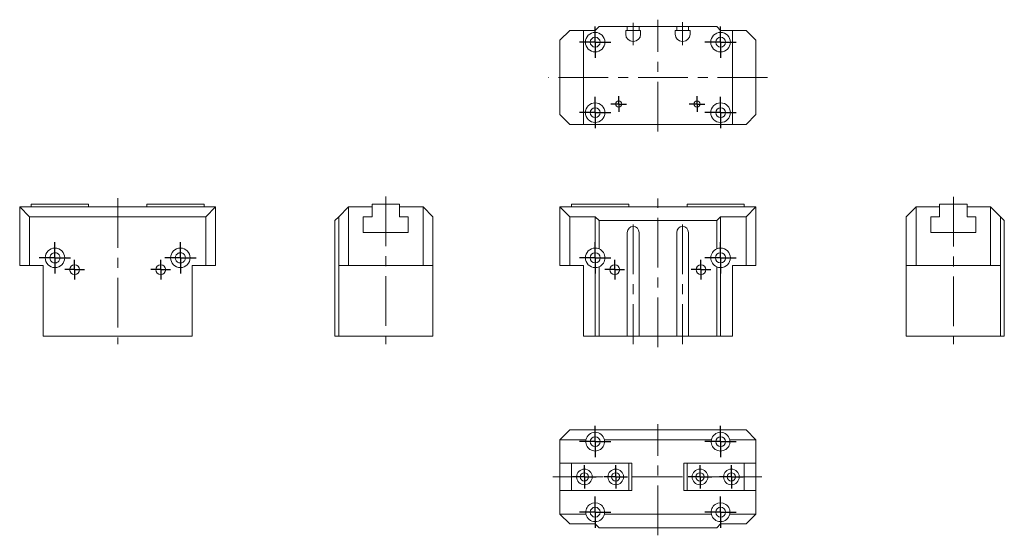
# Model space of a CAD drawing. Header units: millimetres. Extents: x 61 to 312, y 104 to 236.
import ezdxf

# ---------------------------------------------------------------- set-up
doc = ezdxf.new("R2010")
doc.units = ezdxf.units.MM
doc.linetypes.add('CENTERX2', pattern=[20.32, 12.7, -2.54, 2.54, -2.54])
doc.layers.add('FORMAT', color=7, linetype='Continuous')

# ---------------------------------------------------------------- blocks, each defined once
blk = doc.blocks.new('SW_CENTERMARKSYMBOL_0')
at = {"layer": 'FORMAT', "color": 0}
for q in [(-2.5, 0), (0, 2.5), (0, -2.5), (2.5, 0)]:
    blk.add_line((0, 0), q, dxfattribs=at)
blk = doc.blocks.new('SW_CENTERMARKSYMBOL_1')
at = {"layer": 'FORMAT', "color": 0}
for q in [(-2.5, 0), (0, 2.5), (0, -2.5), (2.5, 0)]:
    blk.add_line((0, 0), q, dxfattribs=at)
blk = doc.blocks.new('SW_CENTERMARKSYMBOL_2')
at = {"layer": 'FORMAT', "color": 0}
for q in [(0, 4), (-4, 0), (0, -4), (4, 0)]:
    blk.add_line((0, 0), q, dxfattribs=at)
blk = doc.blocks.new('SW_CENTERMARKSYMBOL_3')
at = {"layer": 'FORMAT', "color": 0}
for q in [(0, 4), (-4, 0), (0, -4), (4, 0)]:
    blk.add_line((0, 0), q, dxfattribs=at)
blk = doc.blocks.new('SW_CENTERMARKSYMBOL_4')
at = {"layer": 'FORMAT', "color": 0}
for q in [(0, 3), (-3, 0), (0, -3), (3, 0)]:
    blk.add_line((0, 0), q, dxfattribs=at)
blk = doc.blocks.new('SW_CENTERMARKSYMBOL_5')
at = {"layer": 'FORMAT', "color": 0}
for q in [(0, 3), (-3, 0), (0, -3), (3, 0)]:
    blk.add_line((0, 0), q, dxfattribs=at)
blk = doc.blocks.new('SW_CENTERMARKSYMBOL_6')
at = {"layer": 'FORMAT', "color": 0}
for q in [(0, 3), (-3, 0), (0, -3), (3, 0)]:
    blk.add_line((0, 0), q, dxfattribs=at)
blk = doc.blocks.new('SW_CENTERMARKSYMBOL_7')
at = {"layer": 'FORMAT', "color": 0}
for q in [(0, 3), (-3, 0), (0, -3), (3, 0)]:
    blk.add_line((0, 0), q, dxfattribs=at)
blk = doc.blocks.new('SW_CENTERMARKSYMBOL_8')
at = {"layer": 'FORMAT', "color": 0}
for q in [(0, 4), (-4, 0), (0, -4), (4, 0)]:
    blk.add_line((0, 0), q, dxfattribs=at)
blk = doc.blocks.new('SW_CENTERMARKSYMBOL_9')
at = {"layer": 'FORMAT', "color": 0}
for q in [(0, 4), (-4, 0), (0, -4), (4, 0)]:
    blk.add_line((0, 0), q, dxfattribs=at)
blk = doc.blocks.new('SW_CENTERMARKSYMBOL_10')
at = {"layer": 'FORMAT', "color": 0}
for q in [(0, 4), (-4, 0), (0, -4), (4, 0)]:
    blk.add_line((0, 0), q, dxfattribs=at)
blk = doc.blocks.new('SW_CENTERMARKSYMBOL_11')
at = {"layer": 'FORMAT', "color": 0}
for q in [(0, 4), (-4, 0), (0, -4), (4, 0)]:
    blk.add_line((0, 0), q, dxfattribs=at)
blk = doc.blocks.new('SW_CENTERMARKSYMBOL_12')
at = {"layer": 'FORMAT', "color": 0}
for q in [(0, 4), (-4, 0), (0, -4), (4, 0)]:
    blk.add_line((0, 0), q, dxfattribs=at)
blk = doc.blocks.new('SW_CENTERMARKSYMBOL_13')
at = {"layer": 'FORMAT', "color": 0}
for q in [(0, 4), (-4, 0), (0, -4), (4, 0)]:
    blk.add_line((0, 0), q, dxfattribs=at)
blk = doc.blocks.new('SW_CENTERMARKSYMBOL_14')
at = {"layer": 'FORMAT', "color": 0}
for q in [(0, 4), (-4, 0), (0, -4), (4, 0)]:
    blk.add_line((0, 0), q, dxfattribs=at)
blk = doc.blocks.new('SW_CENTERMARKSYMBOL_15')
at = {"layer": 'FORMAT', "color": 0}
for q in [(0, 4), (-4, 0), (0, -4), (4, 0)]:
    blk.add_line((0, 0), q, dxfattribs=at)
blk = doc.blocks.new('SW_CENTERMARKSYMBOL_16')
at = {"layer": 'FORMAT', "color": 0}
for q in [(-2, 0), (0, 2), (0, -2), (2, 0)]:
    blk.add_line((0, 0), q, dxfattribs=at)
blk = doc.blocks.new('SW_CENTERMARKSYMBOL_17')
at = {"layer": 'FORMAT', "color": 0}
for q in [(-2, 0), (0, 2), (0, -2), (2, 0)]:
    blk.add_line((0, 0), q, dxfattribs=at)
blk = doc.blocks.new('SW_CENTERMARKSYMBOL_18')
at = {"layer": 'FORMAT', "color": 0}
for q in [(0, 4), (-4, 0), (0, -4), (4, 0)]:
    blk.add_line((0, 0), q, dxfattribs=at)
blk = doc.blocks.new('SW_CENTERMARKSYMBOL_19')
at = {"layer": 'FORMAT', "color": 0}
for q in [(0, 4), (-4, 0), (0, -4), (4, 0)]:
    blk.add_line((0, 0), q, dxfattribs=at)
blk = doc.blocks.new('SW_CENTERMARKSYMBOL_20')
at = {"layer": 'FORMAT', "color": 0}
for q in [(-2.5, 0), (0, 2.5), (0, -2.5), (2.5, 0)]:
    blk.add_line((0, 0), q, dxfattribs=at)
blk = doc.blocks.new('SW_CENTERMARKSYMBOL_21')
at = {"layer": 'FORMAT', "color": 0}
for q in [(-2.5, 0), (0, 2.5), (0, -2.5), (2.5, 0)]:
    blk.add_line((0, 0), q, dxfattribs=at)

msp = doc.modelspace()

# ---------------------------------------------------------------- linework, layer by layer
at = {"color": 7, "linetype": 'Continuous', "lineweight": 15}
for p, q in [((208.87, 234), (207.87, 233)), ((208.87, 234), (216.07, 234)), ((216.07, 233), (216.07, 234)), ((216.07, 234), (217.57, 234)), ((217.57, 234), (219.07, 234)), ((219.07, 234), (228.67, 234)), ((219.07, 234), (219.07, 233)), ((228.67, 234), (228.67, 233)), ((228.67, 234), (230.17, 234)), ((230.17, 234), (231.67, 234)), ((231.67, 233), (231.67, 234)), ((231.67, 234), (238.87, 234)), ((239.87, 233), (238.87, 234)), ((201.37, 233), (198.87, 230.5)), ((204.87, 233), (201.37, 233)), ((204.87, 209), (204.87, 233)), ((204.87, 233), (207.87, 233)), ((215.67, 233), (216.07, 233)), ((215.67, 232), (215.67, 233)), ((217.57, 233), (216.07, 233)), ((219.07, 233), (217.57, 233)), ((219.07, 233), (219.47, 233)), ((219.47, 233), (219.47, 232)), ((228.67, 233), (228.27, 233)), ((228.27, 233), (228.27, 232)), ((230.17, 233), (228.67, 233)), ((231.67, 233), (230.17, 233)), ((232.07, 233), (231.67, 233)), ((232.07, 232), (232.07, 233)), ((239.87, 233), (242.87, 233)), ((242.87, 233), (242.87, 209)), ((246.37, 233), (242.87, 233)), ((248.87, 230.5), (246.37, 233)), ((198.87, 230.5), (198.87, 211.5)), ((217.67, 230.2), (217.47, 230.2)), ((230.07, 230.2), (230.27, 230.2)), ((248.87, 211.5), (248.87, 230.5)), ((198.87, 211.5), (201.37, 209)), ((246.37, 209), (248.87, 211.5)), ((201.37, 209), (204.87, 209)), ((204.87, 209), (242.87, 209)), ((242.87, 209), (246.37, 209)), ((78.58, 188.64), (63.98, 188.64)), ((63.98, 188.64), (63.98, 187.94)), ((78.58, 187.94), (78.58, 188.64)), ((93.48, 187.94), (93.48, 188.64)), ((93.48, 188.64), (108.08, 188.64)), ((108.08, 187.94), (108.08, 188.64)), ((150.94, 187.94), (150.94, 188.64)), ((150.94, 188.64), (157.94, 188.64)), ((157.94, 188.64), (157.94, 187.94)), ((216.42, 188.64), (201.82, 188.64)), ((201.82, 188.64), (201.82, 187.94)), ((216.42, 187.94), (216.42, 188.64)), ((231.32, 187.94), (231.32, 188.64)), ((231.32, 188.64), (245.92, 188.64)), ((245.92, 187.94), (245.92, 188.64)), ((295.76, 187.94), (295.76, 188.64)), ((295.76, 188.64), (302.76, 188.64)), ((302.76, 188.64), (302.76, 187.94)), ((61.03, 187.94), (63.53, 185.44)), ((67.68, 187.94), (61.03, 187.94)), ((61.03, 172.94), (61.03, 187.94)), ((72.38, 187.94), (67.68, 187.94)), ((99.68, 187.94), (72.38, 187.94)), ((104.38, 187.94), (99.68, 187.94)), ((111.03, 187.94), (104.38, 187.94)), ((108.53, 185.44), (111.03, 187.94)), ((111.03, 187.94), (111.03, 172.94)), ((142.44, 185.44), (144.94, 187.94)), ((144.94, 187.94), (144.94, 172.94)), ((144.94, 187.94), (150.94, 187.94)), ((150.94, 187.94), (150.94, 185.44)), ((157.94, 185.44), (157.94, 187.94)), ((157.94, 187.94), (163.94, 187.94)), ((163.94, 172.94), (163.94, 187.94)), ((163.94, 187.94), (166.44, 185.44)), ((198.87, 187.94), (201.37, 185.44)), ((198.87, 187.94), (205.53, 187.94)), ((198.87, 172.94), (198.87, 187.94)), ((210.22, 187.94), (205.53, 187.94)), ((210.22, 187.94), (237.53, 187.94)), ((242.22, 187.94), (237.53, 187.94)), ((242.22, 187.94), (248.87, 187.94)), ((246.37, 185.44), (248.87, 187.94)), ((248.87, 187.94), (248.87, 172.94)), ((287.26, 185.44), (289.76, 187.94)), ((289.76, 187.94), (289.76, 172.94)), ((295.76, 187.94), (289.76, 187.94)), ((295.76, 185.44), (295.76, 187.94)), ((308.76, 187.94), (302.76, 187.94)), ((302.76, 187.94), (302.76, 185.44)), ((308.76, 172.94), (308.76, 187.94)), ((308.76, 187.94), (311.26, 185.44)), ((108.53, 185.44), (63.53, 185.44)), ((63.53, 185.44), (63.53, 172.94)), ((108.53, 172.94), (108.53, 185.44)), ((141.44, 184.44), (142.44, 185.44)), ((141.44, 177.23), (141.44, 184.44)), ((142.44, 172.94), (142.44, 185.44)), ((150.94, 185.44), (148.69, 185.44)), ((148.69, 185.44), (148.69, 181.44)), ((160.19, 185.44), (157.94, 185.44)), ((160.19, 181.44), (160.19, 185.44)), ((166.44, 185.44), (166.44, 172.94)), ((201.37, 185.44), (207.87, 185.44)), ((201.37, 185.44), (201.37, 172.94)), ((207.87, 185.44), (207.87, 177.44)), ((207.87, 185.44), (208.87, 184.44)), ((208.87, 184.44), (208.87, 177.23)), ((208.87, 184.44), (238.87, 184.44)), ((238.87, 184.44), (239.87, 185.44)), ((238.87, 177.23), (238.87, 184.44)), ((239.87, 185.44), (246.37, 185.44)), ((239.87, 185.44), (239.87, 177.44)), ((246.37, 172.94), (246.37, 185.44)), ((287.26, 172.94), (287.26, 185.44)), ((293.51, 185.44), (295.76, 185.44)), ((293.51, 181.44), (293.51, 185.44)), ((302.76, 185.44), (305.01, 185.44)), ((305.01, 185.44), (305.01, 181.44)), ((311.26, 185.44), (311.26, 172.94)), ((311.26, 185.44), (312.26, 184.44)), ((312.26, 184.44), (312.26, 177.23)), ((148.69, 181.44), (160.19, 181.44)), ((216.07, 181.44), (216.07, 154.94)), ((219.07, 181.44), (219.07, 154.94)), ((228.67, 181.44), (228.67, 154.94)), ((231.67, 181.44), (231.67, 154.94)), ((305.01, 181.44), (293.51, 181.44)), ((141.44, 177.23), (141.44, 172.65)), ((312.26, 172.65), (312.26, 177.23)), ((63.53, 172.94), (61.03, 172.94)), ((67.03, 172.94), (63.53, 172.94)), ((67.03, 172.94), (67.03, 154.94)), ((105.03, 172.94), (105.03, 154.94)), ((108.53, 172.94), (105.03, 172.94)), ((111.03, 172.94), (108.53, 172.94)), ((141.44, 154.94), (141.44, 172.65)), ((144.94, 172.94), (142.44, 172.94)), ((142.44, 172.94), (142.44, 154.94)), ((163.94, 172.94), (144.94, 172.94)), ((166.44, 172.94), (163.94, 172.94)), ((166.44, 172.94), (166.44, 154.94)), ((201.37, 172.94), (198.87, 172.94)), ((204.87, 172.94), (201.37, 172.94)), ((204.87, 172.94), (204.87, 154.94)), ((207.87, 172.44), (207.87, 154.94)), ((208.87, 172.65), (208.87, 154.94)), ((238.87, 154.94), (238.87, 172.65)), ((239.87, 172.44), (239.87, 154.94)), ((246.37, 172.94), (242.87, 172.94)), ((242.87, 172.94), (242.87, 154.94)), ((248.87, 172.94), (246.37, 172.94)), ((289.76, 172.94), (287.26, 172.94)), ((287.26, 172.94), (287.26, 154.94)), ((308.76, 172.94), (289.76, 172.94)), ((311.26, 172.94), (308.76, 172.94)), ((311.26, 172.94), (311.26, 154.94)), ((312.26, 172.65), (312.26, 154.94)), ((105.03, 154.94), (67.03, 154.94)), ((142.44, 154.94), (141.44, 154.94)), ((142.44, 154.94), (166.44, 154.94)), ((204.87, 154.94), (207.87, 154.94)), ((208.87, 154.94), (207.87, 154.94)), ((208.87, 154.94), (216.07, 154.94)), ((217.47, 154.94), (216.07, 154.94)), ((217.67, 154.94), (217.47, 154.94)), ((219.07, 154.94), (217.67, 154.94)), ((219.07, 154.94), (228.67, 154.94)), ((228.67, 154.94), (230.07, 154.94)), ((230.07, 154.94), (230.27, 154.94)), ((230.27, 154.94), (231.67, 154.94)), ((231.67, 154.94), (238.87, 154.94)), ((239.87, 154.94), (238.87, 154.94)), ((239.87, 154.94), (242.87, 154.94)), ((287.26, 154.94), (311.26, 154.94)), ((312.26, 154.94), (311.26, 154.94)), ((201.37, 131.01), (198.87, 128.51)), ((201.37, 131.01), (246.37, 131.01)), ((248.87, 128.51), (246.37, 131.01)), ((198.87, 128.51), (205.53, 128.51)), ((198.87, 122.51), (198.87, 128.51)), ((210.22, 128.51), (237.53, 128.51)), ((242.22, 128.51), (248.87, 128.51)), ((248.87, 122.51), (248.87, 128.51)), ((198.87, 122.51), (201.82, 122.51)), ((198.87, 115.51), (198.87, 122.51)), ((216.42, 122.51), (201.82, 122.51)), ((201.82, 122.51), (201.82, 115.51)), ((216.42, 122.51), (216.42, 115.51)), ((216.42, 122.51), (217.22, 122.51)), ((217.22, 122.51), (217.22, 115.51)), ((230.52, 122.51), (231.32, 122.51)), ((230.52, 115.51), (230.52, 122.51)), ((231.32, 115.51), (231.32, 122.51)), ((231.32, 122.51), (245.92, 122.51)), ((245.92, 115.51), (245.92, 122.51)), ((245.92, 122.51), (248.87, 122.51)), ((248.87, 115.51), (248.87, 122.51)), ((198.87, 109.51), (198.87, 115.51)), ((198.87, 115.51), (201.82, 115.51)), ((216.42, 115.51), (201.82, 115.51)), ((216.42, 115.51), (217.22, 115.51)), ((230.52, 115.51), (231.32, 115.51)), ((231.32, 115.51), (245.92, 115.51)), ((245.92, 115.51), (248.87, 115.51)), ((248.87, 109.51), (248.87, 115.51)), ((198.87, 109.51), (205.53, 109.51)), ((198.87, 109.51), (201.37, 107.01)), ((210.22, 109.51), (237.53, 109.51)), ((242.22, 109.51), (248.87, 109.51)), ((246.37, 107.01), (248.87, 109.51)), ((201.37, 107.01), (207.87, 107.01)), ((207.87, 107.01), (208.87, 106.01)), ((208.87, 106.01), (238.87, 106.01)), ((238.87, 106.01), (239.87, 107.01)), ((239.87, 107.01), (246.37, 107.01))]:
    msp.add_line(p, q, dxfattribs=at)
for centre, radius in [((207.87, 230), 2.5), ((207.87, 230), 1.25), ((239.87, 230), 2.5), ((239.87, 230), 1.25), ((207.87, 212), 2.5), ((213.87, 214.2), 0.8), ((233.87, 214.2), 0.8), ((239.87, 212), 2.5), ((207.87, 212), 1.25), ((239.87, 212), 1.25), ((70.03, 174.94), 2.5), ((102.03, 174.94), 2.5), ((207.87, 174.94), 1.3), ((239.87, 174.94), 1.3), ((75.03, 171.94), 1.25), ((97.03, 171.94), 1.25), ((212.87, 171.94), 1.25), ((234.87, 171.94), 1.25), ((207.87, 128.01), 1.25), ((239.87, 128.01), 1.25), ((205.12, 119.01), 2), ((213.12, 119.01), 2), ((234.62, 119.01), 2), ((242.62, 119.01), 2), ((205.12, 119.01), 1.05), ((213.12, 119.01), 1.05), ((234.62, 119.01), 1.05), ((242.62, 119.01), 1.05), ((207.87, 110.01), 1.25), ((239.87, 110.01), 1.25)]:
    msp.add_circle(centre, radius, dxfattribs=at)
for centre, radius, start, end in [((217.47, 232), 1.8, 180, 270), ((217.67, 232), 1.8, 270, 0), ((230.07, 232), 1.8, 180, 270), ((230.27, 232), 1.8, 270, 0), ((217.57, 181.44), 1.5, 90, 180), ((217.57, 181.44), 1.5, 0, 90), ((230.17, 181.44), 1.5, 90, 180), ((230.17, 181.44), 1.5, 0, 90), ((207.87, 174.94), 2.5, 90, 270), ((207.87, 174.94), 2.5, 66.4218, 90), ((207.87, 174.94), 2.5, 293.5782, 66.4218), ((239.87, 174.94), 2.5, 113.5782, 246.4218), ((239.87, 174.94), 2.5, 90, 113.5782), ((239.87, 174.94), 2.5, 270, 90), ((70.03, 174.94), 1.3, 147.5145, 212.4855), ((70.03, 174.94), 1.3, 327.5145, 32.4855), ((102.03, 174.94), 1.3, 147.5145, 212.4855), ((102.03, 174.94), 1.3, 327.5145, 32.4855), ((207.87, 174.94), 2.5, 270, 293.5782), ((239.87, 174.94), 2.5, 246.4218, 270), ((207.87, 128.01), 2.4, 167.9753, 12.0247), ((207.87, 128.01), 2.4, 12.0247, 167.9753), ((239.87, 128.01), 2.4, 167.9753, 12.0247), ((239.87, 128.01), 2.4, 12.0247, 167.9753), ((207.87, 110.01), 2.4, 347.9753, 192.0247), ((239.87, 110.01), 2.4, 347.9753, 192.0247), ((207.87, 110.01), 2.4, 192.0247, 347.9753), ((239.87, 110.01), 2.4, 192.0247, 347.9753)]:
    msp.add_arc(centre, radius, start, end, dxfattribs=at)
for points, knots in [([(71.12, 175.64), (71.09, 175.68), (71.03, 175.79), (70.85, 175.96), (70.58, 176.13), (70.25, 176.23), (69.91, 176.24), (69.6, 176.18), (69.29, 176.02), (69.06, 175.82), (68.96, 175.67), (68.93, 175.62)], [0, 0, 0, 0, 0.0670579, 0.1744262, 0.310491, 0.4228167, 0.5356481, 0.6375654, 0.7456909, 0.9142794, 1, 1, 1, 1]), ([(103.12, 175.64), (103.09, 175.68), (103.03, 175.79), (102.85, 175.96), (102.58, 176.13), (102.25, 176.23), (101.91, 176.24), (101.6, 176.18), (101.29, 176.02), (101.06, 175.82), (100.96, 175.67), (100.93, 175.62)], [0, 0, 0, 0, 0.067058, 0.174426, 0.310491, 0.422817, 0.535648, 0.637565, 0.745691, 0.914279, 1, 1, 1, 1]), ([(68.96, 174.22), (68.97, 174.19), (69.05, 174.06), (69.28, 173.86), (69.61, 173.69), (69.94, 173.63), (70.26, 173.64), (70.58, 173.74), (70.9, 173.94), (71.03, 174.12), (71.11, 174.22)], [0, 0, 0, 0, 0.057499, 0.232837, 0.360904, 0.469683, 0.57872, 0.682988, 0.828098, 1, 1, 1, 1]), ([(100.96, 174.22), (100.97, 174.19), (101.05, 174.06), (101.28, 173.86), (101.61, 173.69), (101.94, 173.63), (102.26, 173.64), (102.58, 173.74), (102.9, 173.94), (103.03, 174.12), (103.11, 174.22)], [0, 0, 0, 0, 0.057499, 0.232837, 0.360904, 0.469683, 0.57872, 0.682988, 0.828098, 1, 1, 1, 1])]:
    msp.add_open_spline(points, degree=3, knots=knots, dxfattribs=at)
at = {"layer": 'FORMAT', "color": 7, "linetype": 'CENTERX2', "lineweight": 0}
for p, q in [((217.57, 234.97), (217.57, 229.25)), ((223.87, 207.19), (223.87, 235.74)), ((230.17, 229.2), (230.17, 235.1)), ((251.82, 221), (195.91, 221)), ((86.03, 190.18), (86.03, 152.94)), ((154.44, 190.62), (154.44, 152.94)), ((223.87, 152.15), (223.87, 190.1)), ((299.26, 190.5), (299.26, 152.94)), ((217.57, 183.44), (217.57, 152.94)), ((230.17, 183.44), (230.17, 152.94)), ((223.87, 104.1), (223.87, 132.51)), ((197.09, 119.01), (251.12, 119.01))]:
    msp.add_line(p, q, dxfattribs=at)

# ---------------------------------------------------------------- block references
at = {"layer": 'FORMAT', "color": 7}
for name, p in [('SW_CENTERMARKSYMBOL_12', (207.87, 230)), ('SW_CENTERMARKSYMBOL_13', (239.87, 230)), ('SW_CENTERMARKSYMBOL_16', (213.87, 214.2)), ('SW_CENTERMARKSYMBOL_17', (233.87, 214.2)), ('SW_CENTERMARKSYMBOL_14', (207.87, 212)), ('SW_CENTERMARKSYMBOL_15', (239.87, 212)), ('SW_CENTERMARKSYMBOL_18', (70.03, 174.94)), ('SW_CENTERMARKSYMBOL_19', (102.03, 174.94)), ('SW_CENTERMARKSYMBOL_2', (207.87, 174.94)), ('SW_CENTERMARKSYMBOL_3', (239.87, 174.94)), ('SW_CENTERMARKSYMBOL_20', (75.03, 171.94)), ('SW_CENTERMARKSYMBOL_21', (97.03, 171.94)), ('SW_CENTERMARKSYMBOL_0', (212.87, 171.94)), ('SW_CENTERMARKSYMBOL_1', (234.87, 171.94)), ('SW_CENTERMARKSYMBOL_8', (207.87, 128.01)), ('SW_CENTERMARKSYMBOL_9', (239.87, 128.01)), ('SW_CENTERMARKSYMBOL_4', (205.12, 119.01)), ('SW_CENTERMARKSYMBOL_5', (213.12, 119.01)), ('SW_CENTERMARKSYMBOL_6', (234.62, 119.01)), ('SW_CENTERMARKSYMBOL_7', (242.62, 119.01)), ('SW_CENTERMARKSYMBOL_11', (207.87, 110.01)), ('SW_CENTERMARKSYMBOL_10', (239.87, 110.01))]:
    msp.add_blockref(name, p, dxfattribs=at)

doc.saveas('drawing.dxf')
